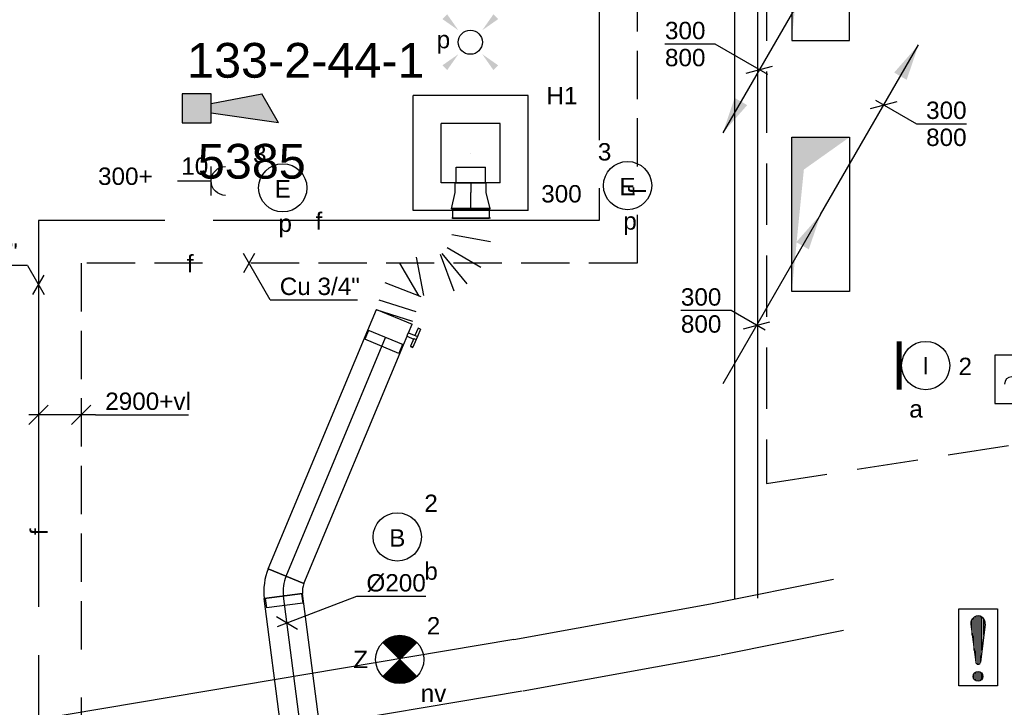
# Model space of a CAD drawing. Extents: x -257677 to 221252, y -185516 to 120782.
# Tile 124 of 171: x -28811 to -23710, y -47609 to -44049. Entities that reach past the tile are written whole.
import ezdxf
from ezdxf.enums import TextEntityAlignment as Align
from ezdxf.lldxf.tags import DXFTag

# ---------------------------------------------------------------- set-up
doc = ezdxf.new("R2010")
doc.units = 0
doc.header["$LTSCALE"] = 50
for name, pattern in [('2322140', [45, 40, -5]), ('2322203', [45, 5, -2, 5, -2, 5, -2, 5, -2, 5, -2, 5, -5]), ('AUSGEZOGEN', [0]), ('E_GOOT1', [2000, 1000, 1000]), ('HIDDEN', [9.524999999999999, 6.35, -3.175])]:
    doc.linetypes.add(name, pattern=pattern)
doc.layers.get('0').update_dxf_attribs({"linetype": 'CONTINUOUS'})
for name, color, linetype in [('brandmeld serienummer', 2, 'CONTINUOUS'), ('brandmeldserienummers', 1, 'CONTINUOUS'), ('EL6131--', 2, 'CONTINUOUS'), ('EL6131--_LB', 2, 'CONTINUOUS'), ('EL6222--', 3, 'CONTINUOUS'), ('EL6311--', 3, 'CONTINUOUS'), ('EL6350--', 3, 'CONTINUOUS'), ('EL6511--', 3, 'CONTINUOUS'), ('EL6522--', 3, 'CONTINUOUS'), ('EM6131--', 1, 'CONTINUOUS'), ('WL5448--', 4, 'CONTINUOUS'), ('WL570---_RETOUR', 112, 'CONTINUOUS'), ('WL570---_RETOUR_HL', 8, 'CONTINUOUS'), ('WL570---_RETOUR_RST', 2, 'CONTINUOUS'), ('WL570---_RETOUR_RST_HL', 1, 'CONTINUOUS'), ('WL570---_TOEVOER', 3, 'CONTINUOUS'), ('WM5448--', 1, 'CONTINUOUS'), ('WM570---_RETOUR', 1, 'CONTINUOUS'), ('WM570---_RETOUR_PR', 1, 'CONTINUOUS'), ('WM570---_RETOUR_RST_PR', 1, 'CONTINUOUS'), ('WM570---_TOEVOER', 1, 'CONTINUOUS'), ('WM570---_TOEVOER_PR', 1, 'CONTINUOUS')]:
    doc.layers.add(name, color=color, linetype=linetype)
doc.styles.add('BURO-018', font='ARIAL.TTF', dxfattribs={"height": 63})
tags = doc.linetypes.add('CENTER2', pattern=[28.575000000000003, 19.05, -3.175, 3.175, -3.175]).pattern_tags.tags
tags[10:11] = [DXFTag(74, 4), DXFTag(75, 0), DXFTag(340, '0'), DXFTag(46, 1.0), DXFTag(50, 0.0), DXFTag(44, 0.0), DXFTag(45, 0.0)]
tags[8:9] = [DXFTag(74, 4), DXFTag(75, 0), DXFTag(340, '0'), DXFTag(46, 1.0), DXFTag(50, 0.0), DXFTag(44, 0.0), DXFTag(45, 0.0)]
tags[6:7] = [DXFTag(74, 4), DXFTag(75, 0), DXFTag(340, '0'), DXFTag(46, 1.0), DXFTag(50, 0.0), DXFTag(44, 0.0), DXFTag(45, 0.0)]
tags[4:5] = [DXFTag(74, 4), DXFTag(75, 0), DXFTag(340, '0'), DXFTag(46, 1.0), DXFTag(50, 0.0), DXFTag(44, 0.0), DXFTag(45, 0.0)]

# ---------------------------------------------------------------- blocks, each defined once
blk = doc.blocks.new('111604')
at = {"color": 0, "linetype": 'Continuous'}
for p, q in [((-5, 6), (-5, 1)), ((0, 6), (-5, 6)), ((0, 1), (0, 6)), ((0, 6), (5, 1)), ((-5, 1), (5, 1))]:
    blk.add_line(p, q, dxfattribs=at)
for centre in [(-3.25, 3), (-1.75, 3)]:
    blk.add_arc(centre, 0.75, 0, 180, dxfattribs=at)
at = {"color": 0, "linetype": 'Continuous', "style": 'BURO-018'}
blk.add_attdef('E_TEXT1', text='', height=1.8, dxfattribs=at).set_placement((0, 8.5), align=Align.MIDDLE)
at = {"color": 0, "linetype": 'Continuous', "style": 'BURO-018', "flags": 1}
blk.add_attdef('E_MATCODE', text='', height=1.799999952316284, dxfattribs=at).set_placement((0, 0), align=Align.MIDDLE)
blk = doc.blocks.new('*X23')
at = {"color": 0}
for p, q in [((159.6, 198.6749015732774), (159.6, 202.1344288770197)), ((159.8, 197.3500000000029), (159.8, 202.2228416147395)), ((160, 197.25), (160, 202.25)), ((160.2, 197.3500000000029), (160.2, 202.2228416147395)), ((160.4, 198.6749015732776), (160.4, 202.1344288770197)), ((159.4, 200.2623523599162), (159.4, 201.9499999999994)), ((160.6, 200.2623523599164), (160.6, 201.9499999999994)), ((159.6, 195.7000000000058), (159.6, 196.2999999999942)), ((159.8, 195.5417424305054), (159.8, 196.4582575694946)), ((160, 195.5), (160, 196.5)), ((160.2, 195.5417424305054), (160.2, 196.4582575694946)), ((160.4, 195.7000000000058), (160.4, 196.2999999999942))]:
    blk.add_line(p, q, dxfattribs=at)
blk = doc.blocks.new('1116A7')
at = {"color": 0, "linetype": 'Continuous'}
for p, q in [((-2, -4), (-2, 4)), ((-2, 4), (2, 4)), ((2, 4), (2, -4)), ((-0.7441175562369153, 2.40625), (-0.2480391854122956, -1.53125)), ((0.7441175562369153, 2.40625), (0.2480391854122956, -1.53125)), ((2, -4), (-2, -4))]:
    blk.add_line(p, q, dxfattribs=at)
blk.add_circle((0, -3), 0.5, dxfattribs=at)
for centre, radius, start, end in [((0, 2.5), 0.75, 352.8192442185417, 187.1807557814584), ((0, -1.5), 0.25, 187.1807557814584, 352.8192442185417)]:
    blk.add_arc(centre, radius, start, end, dxfattribs=at)
blk.add_blockref('*X23', (-160, -199), dxfattribs=at)
at = {"color": 0, "linetype": 'Continuous', "style": 'BURO-018'}
blk.add_attdef('E_TEXT1', text='', height=1.8, dxfattribs=at).set_placement((0, 6.5), align=Align.MIDDLE)
at = {"color": 0, "linetype": 'Continuous', "style": 'BURO-018', "flags": 1}
blk.add_attdef('E_MATCODE', (0, 0), '', height=1.799999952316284, dxfattribs=at)
blk = doc.blocks.new('E00172')
at = {"color": 0, "linetype": 'Continuous', "const_width": 0.5}
blk.add_lwpolyline([(-2.5, 0.75), (2.5, 0.75)], dxfattribs=at)
at = {"color": 0, "linetype": 'Continuous'}
blk.add_circle((0, 3.5), 2.5, dxfattribs=at)
at = {"color": 0, "linetype": 'Continuous', "style": 'BURO-018'}
for tag, p in [('E_GKAST', (0, 11.5)), ('E_GROEP', (0, 8.5)), ('E_SGROEP', (4.5, 8.5)), ('E_ARMCODE', (0, 3.5)), ('E_SLET', (4.5, 2.5))]:
    blk.add_attdef(tag, text='', height=1.8, dxfattribs=at).set_placement(p, align=Align.MIDDLE)
blk = doc.blocks.new('1115B3')
at = {"color": 0, "linetype": 'Continuous'}
blk.add_circle((0, 3.5), 2.5, dxfattribs=at)
at = {"color": 0, "linetype": 'Continuous', "style": 'BURO-018'}
for tag, p in [('E_GKAST', (0, 11.5)), ('E_GROEP', (0, 8.5)), ('E_SGROEP', (4.5, 8.5)), ('E_ARMCODE', (0, 3.5)), ('E_SLET', (4.5, 2.5))]:
    blk.add_attdef(tag, text='', height=1.8, dxfattribs=at).set_placement(p, align=Align.MIDDLE)
blk = doc.blocks.new('E00411')
at = {"color": 0, "linetype": 'Continuous'}
blk.add_circle((0, 0), 1.25, dxfattribs=at)
for points in [[(-2.891705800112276, 2.395768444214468), (-2.395768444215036, 2.891705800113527), (-1.237436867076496, 1.237436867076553)], [(2.395768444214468, 2.891705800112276), (2.891705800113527, 2.395768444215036), (1.237436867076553, 1.237436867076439)], [(-2.395768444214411, -2.891705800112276), (-2.89170580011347, -2.395768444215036), (-1.237436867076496, -1.237436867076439)], [(2.89170580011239, -2.395768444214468), (2.395768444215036, -2.891705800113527), (1.237436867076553, -1.237436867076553)]]:
    blk.add_solid(points, dxfattribs=at)
at = {"color": 0, "linetype": 'Continuous', "style": 'BURO-018'}
for tag, height, p in [('E_SLET1', 1.8, (-2.842e-13, 4.641705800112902)), ('E_GROEP', 1.799999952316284, (0, 0)), ('E_GKAST', 1.799999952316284, (0, 0))]:
    blk.add_attdef(tag, text='', height=height, dxfattribs=at).set_placement(p, align=Align.MIDDLE)
at = {"color": 0, "linetype": 'Continuous', "style": 'BURO-018', "flags": 1}
for tag in ['E_MATCODE', 'E_SGROEP']:
    blk.add_attdef(tag, text='', height=1.799999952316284, dxfattribs=at).set_placement((0, 0), align=Align.MIDDLE)
blk = doc.blocks.new('E00018')
at = {"color": 0, "linetype": 'Continuous'}
for p, q in [((-1.767766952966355, -1.767766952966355), (1.767766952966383, 1.767766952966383)), ((1.767766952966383, -1.767766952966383), (-1.767766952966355, 1.767766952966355))]:
    blk.add_line(p, q, dxfattribs=at)
at = {"color": 0, "linetype": 'Continuous', "const_width": 2.5}
for points in [[(-0.8838834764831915, 0.8838834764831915, -0.1989123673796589), (0, 1.25, -0.1989123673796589), (0.8838834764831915, 0.8838834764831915, -1)], [(-0.8838834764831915, -0.8838834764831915, 0.1989123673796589), (0, -1.25, 0.1989123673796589), (0.8838834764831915, -0.8838834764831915, 1)]]:
    blk.add_lwpolyline(points, format="xyb", dxfattribs=at)
blk = doc.blocks.new('1115B3A-NO1')
at = {"color": 0, "linetype": 'Continuous'}
blk.add_circle((0, 0), 2.5, dxfattribs=at)
at = {"color": 0, "zscale": 50}
blk.add_blockref('E00018', (0, 0), dxfattribs=at)
at = {"color": 0, "linetype": 'Continuous', "style": 'BURO-018'}
for tag, p in [('E_GKAST', (0, 8)), ('E_GROEP', (0, 5)), ('E_SGROEP', (4.5, 5)), ('E_ARMCODE', (0, 0)), ('E_SLET', (4.5, -1))]:
    blk.add_attdef(tag, text='', height=1.8, dxfattribs=at).set_placement(p, align=Align.MIDDLE)
blk = doc.blocks.new('*U736')
at = {"color": 0, "ltscale": 10}
for p, q in [((0, 60, -2730), (4789.911161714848, 59.99999999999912, -2730)), ((0, -60, -2730), (4789.911161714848, -60.00000000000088, -2730))]:
    blk.add_line(p, q, dxfattribs=at)
at = {"layer": 'EM6131--', "color": 1, "style": 'BURO-018'}
blk.add_attdef('POSNR', text='', height=90, dxfattribs=at).set_placement((0, 0), align=Align.MIDDLE)
blk = doc.blocks.new('*U737')
at = {"color": 0, "ltscale": 10}
for p, q in [((-1.455191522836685e-11, 135, -2730), (648.6823476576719, 135.0000000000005, -2730)), ((-7.275957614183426e-12, -135, -2730), (648.68234765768, -134.9999999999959, -2730))]:
    blk.add_line(p, q, dxfattribs=at)
at = {"layer": 'EM6131--', "color": 1, "style": 'BURO-018'}
blk.add_attdef('POSNR', text='', height=90, dxfattribs=at).set_placement((0, 0), align=Align.MIDDLE)
blk = doc.blocks.new('*U738')
at = {"color": 0, "ltscale": 10}
for p, q in [((1.455191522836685e-11, 134.9999999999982, -2730), (1036.115728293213, 134.9999999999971, -2730)), ((7.275957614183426e-12, -134.9999999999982, -2730), (1036.115728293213, -135.0000000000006, -2730))]:
    blk.add_line(p, q, dxfattribs=at)
at = {"layer": 'EM6131--', "color": 1, "style": 'BURO-018'}
blk.add_attdef('POSNR', text='', height=90, dxfattribs=at).set_placement((0, 0), align=Align.MIDDLE)
blk = doc.blocks.new('*U739')
at = {"color": 0, "ltscale": 10}
for p, q in [((7.275957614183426e-12, 134.9999999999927, -2730), (2517.220585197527, 134.9999999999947, -2730)), ((7.275957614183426e-12, -135.0000000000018, -2730), (2517.220585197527, -134.9999999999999, -2730))]:
    blk.add_line(p, q, dxfattribs=at)
at = {"layer": 'EM6131--', "color": 1, "style": 'BURO-018'}
blk.add_attdef('POSNR', text='', height=90, dxfattribs=at).set_placement((0, 0), align=Align.MIDDLE)
blk = doc.blocks.new('*U987', base_point=(34898.77954978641, 21268.85654474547, 2900))
at = {"color": 0, "linetype": 'Continuous'}
for p, q in [((34948.77954978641, 21318.85654474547, 2900), (34848.77954978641, 21218.85654474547, 2900)), ((35194.44791555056, 21268.85654474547, 2900), (34848.77954978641, 21268.85654474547, 2900)), ((35169.44791555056, 21318.85654474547, 2900), (35069.44791555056, 21218.85654474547, 2900)), ((35194.44791555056, 21268.85654474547, 2900), (35675.84627844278, 21268.85654474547, 2900))]:
    blk.add_line(p, q, dxfattribs=at)
at = {"color": 0, "linetype": 'Continuous', "style": 'BURO-018'}
blk.add_text('2900+vl', height=90, dxfattribs=at).set_placement((35244.44791555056, 21293.85654474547, 2900))
blk = doc.blocks.new('*U997', base_point=(34898.77954978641, 21942.15789563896, 2900))
at = {"color": 0, "linetype": 'Continuous'}
for p, q in [((34841.04452286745, 22042.15789563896, 2900), (34388.13183528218, 22042.15789563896, 2900)), ((34841.04452286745, 22042.15789563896, 2900), (34927.64706324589, 21892.15789563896, 2900)), ((34869.91203632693, 21892.15789563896, 2900), (34927.64706324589, 21992.15789563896, 2900))]:
    blk.add_line(p, q, dxfattribs=at)
at = {"color": 0, "linetype": 'Continuous', "style": 'BURO-018'}
blk.add_text('Cu 3/8"', height=90, dxfattribs=at).set_placement((34791.04452286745, 22067.15789563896, 2900), align=Align.RIGHT)
blk = doc.blocks.new('*U998', base_point=(35988.71144204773, 22053.92327099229, 2900))
at = {"color": 0, "linetype": 'Continuous'}
for p, q in [((36017.57895550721, 22103.92327099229, 2900), (35959.84392858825, 22003.92327099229, 2900)), ((36098.40799319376, 21863.92327099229, 2900), (35959.84392858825, 22103.92327099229, 2900)), ((36098.40799319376, 21863.92327099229, 2900), (36551.32068077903, 21863.92327099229, 2900))]:
    blk.add_line(p, q, dxfattribs=at)
at = {"color": 0, "linetype": 'Continuous', "style": 'BURO-018'}
blk.add_text('Cu 3/4"', height=90, dxfattribs=at).set_placement((36148.40799319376, 21888.92327099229, 2900))
blk = doc.blocks.new('*U1004')
at = {"ltscale": 10}
for points in [[(507.0000092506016, 878.1497540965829), (445.6001799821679, 696.8255196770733), (380.6685275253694, 734.3138276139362)], [(150, 400), (-150, 400), (-150, -400), (-87, 232)], [(0, 0), (-61.39982926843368, -181.3242344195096), (-126.3314817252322, -143.8359264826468)]]:
    blk.add_hatch(color=2, dxfattribs=at).paths.add_polyline_path(points)
at = {"color": 2, "ltscale": 10}
for q in [(507.0000092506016, 878.1497540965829), (-507.0000092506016, -878.1497540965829)]:
    blk.add_line((0, 0), q, dxfattribs=at)
at = {"color": 0, "ltscale": 10}
for p, q in [((-150, 400), (150, 400)), ((-150, -400), (-150, 400)), ((150, 400), (150, -400)), ((150, -400), (-150, -400))]:
    blk.add_line(p, q, dxfattribs=at)
at = {"layer": 'WM570---_TOEVOER_PR', "color": 1, "style": 'BURO-018'}
blk.add_attdef('POSNR', text='', height=90, dxfattribs=at).set_placement((0, 0), align=Align.MIDDLE)
blk = doc.blocks.new('*U1005')
at = {"ltscale": 10}
for points in [[(150, 400), (-150, 400), (-150, -400), (-87, 232)], [(0, 0), (61.39982926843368, 181.3242344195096), (126.3314817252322, 143.8359264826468)], [(-507.0000092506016, -878.1497540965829), (-445.6001799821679, -696.8255196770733), (-380.6685275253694, -734.3138276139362)]]:
    blk.add_hatch(color=2, dxfattribs=at).paths.add_polyline_path(points)
at = {"color": 2, "ltscale": 10}
for q in [(507.0000092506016, 878.1497540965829, -3600), (-507.0000092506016, -878.1497540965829, -3600)]:
    blk.add_line((0, 0, -3600), q, dxfattribs=at)
at = {"color": 0, "ltscale": 10}
for p, q in [((150, 400, -3600), (-150, 400, -3600)), ((-150, 400, -3600), (-150, -400, -3600)), ((150, -400, -3600), (150, 400, -3600)), ((-150, -400, -3600), (150, -400, -3600))]:
    blk.add_line(p, q, dxfattribs=at)
at = {"layer": 'WM570---_TOEVOER_PR', "color": 1, "style": 'BURO-018'}
blk.add_attdef('POSNR', text='', height=90, dxfattribs=at).set_placement((0, 0), align=Align.MIDDLE)
blk = doc.blocks.new('*U1007')
at = {"layer": 'WM570---_RETOUR', "color": 0, "ltscale": 10}
for p, q in [((-68.30127038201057, -18.30126946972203), (68.30127038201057, 18.30126946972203)), ((-43.30126992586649, 25.000000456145), (169.0824945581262, -97.61982612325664)), ((169.0824945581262, -97.61982612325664), (428.8573922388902, -97.61982612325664))]:
    blk.add_line(p, q, dxfattribs=at)
at = {"layer": 'WM570---_RETOUR', "color": 0, "style": 'BURO-018'}
for s, p in [('300', (219.0824945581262, -72.61982612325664)), ('800', (219.0824945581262, -212.6198261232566))]:
    blk.add_text(s, height=90, dxfattribs=at).set_placement(p)
blk = doc.blocks.new('*U1008')
at = {"layer": 'WM570---_TOEVOER', "color": 0, "ltscale": 10}
for p, q in [((-229.0154483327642, 132.2221339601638), (-488.7903460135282, 132.2221339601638)), ((43.30126992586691, -25.00000045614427), (-229.0154483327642, 132.2221339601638)), ((-68.30127038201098, -18.30126946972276), (68.30127038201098, 18.30126946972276))]:
    blk.add_line(p, q, dxfattribs=at)
at = {"layer": 'WM570---_TOEVOER', "color": 0, "style": 'BURO-018'}
for s, p in [('300', (-488.7903460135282, 157.2221339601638)), ('800', (-488.7903460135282, 17.2221339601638))]:
    blk.add_text(s, height=90, dxfattribs=at).set_placement(p)
blk = doc.blocks.new('*U1009')
at = {"layer": 'WM570---_RETOUR', "color": 0, "ltscale": 10}
for p, q in [((-132.7688843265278, 76.6541529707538), (-392.5437820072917, 76.6541529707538)), ((43.3012699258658, -25.00000045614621), (-132.7688843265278, 76.6541529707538)), ((-68.30127038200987, -18.30126946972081), (68.30127038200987, 18.30126946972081))]:
    blk.add_line(p, q, dxfattribs=at)
at = {"layer": 'WM570---_RETOUR', "color": 0, "style": 'BURO-018'}
for s, p in [('300', (-392.5437820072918, 101.6541529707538)), ('800', (-392.5437820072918, -38.3458470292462))]:
    blk.add_text(s, height=90, dxfattribs=at).set_placement(p)
blk = doc.blocks.new('*U1694')
at = {"color": 0, "ltscale": 10}
for p, q in [((297.5, 297.5, -2735), (-297.5, 297.5, -2735)), ((-297.5, -297.5, -2735), (-297.5, 297.5, -2735)), ((297.5, -297.5, -2735), (297.5, 297.5, -2735)), ((153.5, 153.5, -2735), (-153.5, 153.5, -2735)), ((-153.5, -153.5, -2735), (-153.5, 153.5, -2735)), ((153.5, -153.5, -2735), (153.5, 153.5, -2735)), ((153.5, -153.5, -2735), (-153.5, -153.5, -2735)), ((297.5, -297.5, -2735), (-297.5, -297.5, -2735))]:
    blk.add_line(p, q, dxfattribs=at)
at = {"layer": 'WL570---_RETOUR_RST_HL', "linetype": 'CENTER2'}
blk.add_circle((0, 0, -2735), 0.075, dxfattribs=at)
at = {"layer": 'WL570---_RETOUR_RST', "color": 1, "style": 'BURO-018'}
for tag in ['MC', 'Q']:
    blk.add_attdef(tag, text='', height=90, dxfattribs=at).set_placement((0, 0), align=Align.MIDDLE)
at = {"layer": 'WM570---_RETOUR_RST_PR', "color": 1, "style": 'BURO-018'}
blk.add_attdef('POSNR', text='', height=90, dxfattribs=at).set_placement((0, 0), align=Align.MIDDLE)
blk = doc.blocks.new('*U1695')
at = {"color": 0, "ltscale": 10}
for p, q in [((0, 100, -2700), (1213.771750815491, 100.000000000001, -2700)), ((7.275957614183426e-12, -100, -2700), (1.186384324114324e-12, 100.0000000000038, -2700)), ((1213.771750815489, 100, -2700), (1213.771750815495, -100.0000000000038, -2700)), ((7.275957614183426e-12, -100, -2700), (1213.771750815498, -99.99999999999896, -2700))]:
    blk.add_line(p, q, dxfattribs=at)
at = {"layer": 'WL570---_RETOUR_HL', "linetype": 'CENTER2'}
blk.add_line((0, 0, -2700), (1213.771750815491, 1.044356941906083e-12, -2700), dxfattribs=at)
at = {"layer": 'WM570---_RETOUR_PR', "color": 1, "style": 'BURO-018'}
blk.add_attdef('POSNR', text='', height=90, dxfattribs=at).set_placement((0, 0), align=Align.MIDDLE)
blk = doc.blocks.new('*U1696')
at = {"color": 0, "ltscale": 10}
for p, q in [((-53.59999999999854, 95, -2700), (-103.0999999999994, 95.00000000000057, -2700)), ((-103.1000000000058, -95, -2700), (-103.0999999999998, 94.99999999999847, -2700)), ((-53.59999999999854, -100, -2700), (-53.60000000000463, 100.0000000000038, -2700)), ((-53.60000000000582, -95, -2700), (-53.5999999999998, 94.99999999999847, -2700)), ((96.41896164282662, 59.80254037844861, -2700), (-3.581038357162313, -113.4025403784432, -2700)), ((-53.60000000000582, -95, -2700), (-103.1000000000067, -94.99999999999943, -2700))]:
    blk.add_line(p, q, dxfattribs=at)
for centre, radius, start, end in [((-53.60000000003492, -200.0379232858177, -2700), 300.0379232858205, 60.00000000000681, 89.99999999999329), ((-53.59999999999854, -200.0379232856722, -2700), 100.0379232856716, 60.00000000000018, 89.99999999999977)]:
    blk.add_arc(centre, radius, start, end, dxfattribs=at)
at = {"layer": 'WL570---_RETOUR_HL', "linetype": 'CENTER2'}
blk.add_arc((-53.59999999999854, -200.0379232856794, -2700), 200.0379232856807, 60.00000000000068, 90.0000000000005, dxfattribs=at)
at = {"layer": 'WM570---_RETOUR_PR', "color": 1, "style": 'BURO-018'}
blk.add_attdef('POSNR', text='', height=90, dxfattribs=at).set_placement((0, 0), align=Align.MIDDLE)
blk = doc.blocks.new('*U1697')
at = {"color": 0, "ltscale": 10}
for p, q in [((7.275957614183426e-12, 100.0000000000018, -2700), (1339.067367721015, 100.0000000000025, -2700)), ((0, -100.0000000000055, -2700), (1.898481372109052e-12, 99.99999999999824, -2700)), ((0, -100.0000000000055, -2700), (1339.067367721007, -100.0000000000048, -2700))]:
    blk.add_line(p, q, dxfattribs=at)
at = {"layer": 'WL570---_RETOUR_HL', "linetype": 'CENTER2'}
blk.add_line((0, 1.818989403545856e-12, -2700), (1339.067367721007, 2.487987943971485e-12, -2700), dxfattribs=at)
at = {"layer": 'WM570---_RETOUR_PR', "color": 1, "style": 'BURO-018'}
blk.add_attdef('POSNR', text='', height=90, dxfattribs=at).set_placement((0, 0), align=Align.MIDDLE)
blk = doc.blocks.new('*U1698')
at = {"color": 0, "ltscale": 10}
for p, q in [((0, 95, -2745), (-50, 95.00000000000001, -2745)), ((-50, -95, -2745), (-49.99999999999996, 95, -2745)), ((-50, -95, -2745), (-49.99999999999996, 95, -2745)), ((0, 100, -2745), (85.16000000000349, 79.99999999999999, -2745)), ((0, 100, -2745), (-3.673940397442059e-14, -100, -2745)), ((85.16000000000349, 80, -2745), (135.1600000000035, 79.99999999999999, -2745)), ((135.1600000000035, 80, -2745), (135.1600000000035, -80, -2745)), ((135.1600000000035, 76, -2745), (215.1600000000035, 75.99999999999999, -2745)), ((215.1600000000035, 76, -2745), (215.1600000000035, -76, -2745)), ((215.1600000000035, 76, -2745), (215.1600000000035, -76, -2745)), ((0, -95, -2745), (-50, -94.99999999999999, -2745)), ((0, -100, -2745), (85.16000000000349, -80.00000000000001, -2745)), ((85.16000000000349, -80, -2745), (135.1600000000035, -80.00000000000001, -2745)), ((135.1600000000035, -76, -2745), (215.1600000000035, -76.00000000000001, -2745))]:
    blk.add_line(p, q, dxfattribs=at)
at = {"layer": 'WL570---_RETOUR_RST_HL', "linetype": 'CENTER2'}
for p, q in [((0, 0, -2745), (85.16000000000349, -1.564363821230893e-14, -2745)), ((135.1600000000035, 0, -2745), (85.16000000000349, 9.184850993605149e-15, -2745))]:
    blk.add_line(p, q, dxfattribs=at)
blk.add_circle((0, 0, -2745), 0.075, dxfattribs=at)
at = {"layer": 'WM570---_RETOUR_RST_PR', "color": 1, "style": 'BURO-018'}
blk.add_attdef('POSNR', text='', height=90, dxfattribs=at).set_placement((0, 0), align=Align.MIDDLE)
blk = doc.blocks.new('*U1699')
at = {"color": 2, "ltscale": 10}
for p, q in [((-58.19999999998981, 95, -2699.999999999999), (-107.6999999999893, 95.00000000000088, -2699.999999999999)), ((-107.6999999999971, -95, -2699.999999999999), (-107.6999999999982, 95.00000000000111, -2699.999999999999)), ((-58.19999999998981, 100, -2699.999999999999), (58.20000000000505, 99.9999999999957, -2699.999999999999)), ((-58.19999999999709, -100, -2699.999999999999), (-58.19999999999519, 100.0000000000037, -2699.999999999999)), ((58.20000000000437, 100, -2699.999999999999), (58.20000000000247, -100.0000000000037, -2699.999999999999)), ((-58.19999999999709, -94.99999999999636, -2699.999999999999), (-107.6999999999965, -94.99999999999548, -2699.999999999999)), ((-58.19999999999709, -99.99999999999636, -2699.999999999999), (-9.699999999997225, -99.99999999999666, -2699.999999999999)), ((-9.69999999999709, -100, -2699.999999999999), (-9.699999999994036, -136.6666666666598, -2699.999999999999)), ((9.69999999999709, -100, -2699.999999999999), (9.700000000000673, -150.0000000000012, -2699.999999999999)), ((9.700000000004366, -99.99999999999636, -2699.999999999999), (58.19999999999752, -99.99999999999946, -2699.999999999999)), ((-51.23601183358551, -136.6666666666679, -2699.999999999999), (-51.23601183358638, -150.000000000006, -2699.999999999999)), ((-49.56934516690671, -136.6666666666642, -2699.999999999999), (-51.23601183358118, -136.6666666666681, -2699.999999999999)), ((-51.23601183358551, -150.0000000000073, -2699.999999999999), (-49.56934516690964, -150.0000000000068, -2699.999999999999)), ((-7.442182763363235, -136.6666666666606, -2699.999999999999), (-49.56934516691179, -136.6666666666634, -2699.999999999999)), ((-49.56934516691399, -150.0000000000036, -2699.999999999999), (-49.56934516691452, -136.6666666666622, -2699.999999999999)), ((-7.442182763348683, -150.0000000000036, -2699.999999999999), (-49.56934516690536, -150.0000000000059, -2699.999999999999)), ((-7.442182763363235, -136.6666666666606, -2699.999999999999), (-7.442182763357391, -149.9999999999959, -2699.999999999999)), ((9.69999999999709, -150, -2699.999999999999), (-7.442182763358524, -149.9999999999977, -2699.999999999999)), ((51.23601183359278, -136.6666666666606, -2699.999999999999), (9.699999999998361, -136.6666666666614, -2699.999999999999)), ((51.23601183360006, -150, -2699.999999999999), (9.700000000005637, -150.0000000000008, -2699.999999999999)), ((51.23601183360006, -150, -2699.999999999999), (51.23601183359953, -136.6666666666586, -2699.999999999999))]:
    blk.add_line(p, q, dxfattribs=at)
blk.add_spline([(-9.65023243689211, -99.99518481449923, -2699.999999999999), (-9.50144043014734, -99.98093503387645, -2699.999999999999), (-9.25515078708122, -99.95783018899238, -2699.999999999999), (-8.913890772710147, -99.92681045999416, -2699.999999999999), (-8.481162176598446, -99.88913910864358, -2699.999999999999), (-7.961405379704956, -99.8463518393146, -2699.999999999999), (-7.359953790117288, -99.80019498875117, -2699.999999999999), (-6.682979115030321, -99.75255490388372, -2699.999999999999), (-5.93742803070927, -99.70538125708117, -2699.999999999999), (-5.130950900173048, -99.66060734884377, -2699.999999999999), (-4.271823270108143, -99.6200706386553, -2699.999999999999), (-3.368860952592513, -99.58543680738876, -2699.999999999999), (-2.431329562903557, -99.55813057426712, -2699.999999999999), (-1.468849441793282, -99.5392762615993, -2699.999999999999), (-0.4912969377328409, -99.52965072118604, -2699.999999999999), (0.4912969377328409, -99.52965072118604, -2699.999999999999), (1.468849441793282, -99.53927626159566, -2699.999999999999), (2.431329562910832, -99.5581305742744, -2699.999999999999), (3.368860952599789, -99.58543680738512, -2699.999999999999), (4.271823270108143, -99.6200706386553, -2699.999999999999), (5.130950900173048, -99.66060734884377, -2699.999999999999), (5.93742803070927, -99.70538125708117, -2699.999999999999), (6.682979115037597, -99.75255490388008, -2699.999999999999), (7.359953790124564, -99.80019498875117, -2699.999999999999), (7.961405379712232, -99.8463518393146, -2699.999999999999), (8.481162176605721, -99.88913910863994, -2699.999999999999), (8.913890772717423, -99.92681045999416, -2699.999999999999), (9.25515078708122, -99.95783018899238, -2699.999999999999), (9.50144043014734, -99.98093503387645, -2699.999999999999), (9.650232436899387, -99.99518481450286, -2699.999999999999), (9.700000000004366, -100, -2699.999999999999)], degree=3, dxfattribs=at)
at = {"layer": 'WL570---_RETOUR', "color": 1, "style": 'BURO-018'}
blk.add_attdef('I', text='', height=90, dxfattribs=at).set_placement((0, 0), align=Align.MIDDLE)
at = {"layer": 'WM570---_RETOUR_PR', "color": 1, "style": 'BURO-018'}
blk.add_attdef('POSNR', text='', height=90, dxfattribs=at).set_placement((0, 0), align=Align.MIDDLE)
blk = doc.blocks.new('*U1700')
at = {"color": 0, "ltscale": 10}
for p, q in [((0, 100, -2700), (3.216245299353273e-14, -100, -2700)), ((49.32341066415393, 100, -2700), (49.32341066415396, -100, -2700)), ((134.6375402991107, -100, -2700), (170.6282592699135, 100, -2700)), ((305.5596204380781, 49.81197945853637, -2700), (202.1032208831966, -125.0940102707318, -2700)), ((232.9315095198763, -151.709527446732, -2700), (388.8903684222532, -22.13138984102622, -2700)), ((427.2850558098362, -87.97189823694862, -2700), (237.7043176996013, -159.8941003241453, -2700)), ((250.8711161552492, -285.9608904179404, -2700), (449.9337119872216, -246.8277606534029, -2700)), ((452.9646711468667, -269.8889684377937, -2700), (282.7114625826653, -369.8904891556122, -2700)), ((457.0523942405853, -259.4906945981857, -2700), (383.8802547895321, -445.6246195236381, -2700)), ((533.9746261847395, -286.1687994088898, -2700), (473.2956102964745, -476.7417697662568, -2700)), ((584.8003735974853, -302.3518726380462, -2700), (524.1213577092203, -492.9248429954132, -2700))]:
    blk.add_line(p, q, dxfattribs=at)
at = {"layer": 'WM570---_RETOUR_PR', "color": 1, "style": 'BURO-018'}
blk.add_attdef('POSNR', text='', height=90, dxfattribs=at).set_placement((0, 0), align=Align.MIDDLE)
blk = doc.blocks.new('*U1701')
at = {"layer": 'WM570---_RETOUR', "color": 0, "ltscale": 10}
for p, q in [((-48.05600702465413, -18.25609363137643), (361.8423483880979, 137.4610210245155)), ((361.8423483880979, 137.4610210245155), (719.4139718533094, 137.4610210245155)), ((-54.64680909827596, 32.7265121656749), (54.64680909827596, -32.7265121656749))]:
    blk.add_line(p, q, dxfattribs=at)
at = {"layer": 'WM570---_RETOUR', "color": 0, "style": 'BURO-018'}
blk.add_text('%%c200', height=90, dxfattribs=at).set_placement((411.8423483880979, 162.4610210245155))
blk = doc.blocks.new('111304')
at = {"color": 0, "linetype": 'Continuous'}
for p, q in [((-1.5, 4.5), (1.5, 4.5)), ((0, 1), (0, 4.5))]:
    blk.add_line(p, q, dxfattribs=at)
blk.add_arc((0, 6), 1.5, 180, 0, dxfattribs=at)
at = {"color": 0, "linetype": 'Continuous', "style": 'BURO-018'}
for tag, p in [('E_GKAST', (0, 11.5)), ('E_GROEP', (0, 8.5)), ('E_SGROEP', (4.5, 8.5))]:
    blk.add_attdef(tag, text='', height=1.8, dxfattribs=at).set_placement(p, align=Align.MIDDLE)
at = {"color": 0, "linetype": 'Continuous', "style": 'BURO-018', "flags": 1}
for tag, height, p in [('E_VERMCODE', 1.8, (13, 8.5)), ('E_MATCODE', 1.799999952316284, (0, 0))]:
    blk.add_attdef(tag, text='', height=height, dxfattribs=at).set_placement(p, align=Align.MIDDLE)
blk = doc.blocks.new('E00028')
at = {"color": 0, "linetype": 'Continuous'}
for p, q in [((1.5, 11), (-1.5, 9.267949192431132)), ((1.5, 11), (0.5, 4)), ((-0.5, 4), (-1.5, 9.267949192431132)), ((-1.5, 4), (-1.5, 1)), ((1.5, 4), (-1.5, 4)), ((1.5, 1), (1.5, 4)), ((-1.5, 1), (1.5, 1))]:
    blk.add_line(p, q, dxfattribs=at)
for points in [[(-1.5, 9.267949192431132), (1.5, 11), (-0.5, 4), (0.5, 4)], [(-1.5, 4), (1.5, 4), (-1.5, 1), (1.5, 1)]]:
    blk.add_solid(points, dxfattribs=at)
at = {"color": 0, "linetype": 'Continuous', "style": 'BURO-018'}
blk.add_attdef('E_TEXT1', text='', height=1.8, dxfattribs=at).set_placement((0, 13.5), align=Align.MIDDLE)
at = {"color": 0, "linetype": 'Continuous', "style": 'BURO-018', "flags": 1}
blk.add_attdef('E_MATCODE', (0, 0), '', height=1.799999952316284, dxfattribs=at)
blk = doc.blocks.new('2322203-3')
at = {"layer": 'WM5448--', "color": 0, "style": 'BURO-018'}
blk.add_text('f', height=90, rotation=89.99999999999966, dxfattribs=at).set_placement((-25612.91723820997, -44934.35859660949, 2900), align=Align.MIDDLE)
blk.add_text('f', height=90, dxfattribs=at).set_placement((-27927.69473744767, -45309.32436974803, 2900), align=Align.MIDDLE)
blk = doc.blocks.new('2322140-3')
at = {"layer": 'WM5448--', "color": 0, "style": 'BURO-018'}
blk.add_text('f', height=90, dxfattribs=at).set_placement((-27260.66918363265, -45089.04841847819, 2900), align=Align.MIDDLE)
blk.add_text('f', height=90, rotation=90, dxfattribs=at).set_placement((-28713.14060244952, -46700.44835761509, 2900), align=Align.MIDDLE)

msp = doc.modelspace()

# ---------------------------------------------------------------- linework, layer by layer
at = {"layer": 'EL6131--_LB', "linetype": 'E_GOOT1'}
for p, q in [((-24986.57740077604, -47043.94202103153, 3000), (-24986.57740077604, -41105.05739432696, 3000)), ((-25106.57740077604, -47049.56168085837, 2999.999999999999), (-25106.57740077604, -41110.6770541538, 2999.999999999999))]:
    msp.add_line(p, q, dxfattribs=at)
at = {"layer": 'EL6311--', "color": 4, "linetype": 'HIDDEN'}
for p, q in [((-24942.78685555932, -39554.24862055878), (-24942.78685555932, -46450.84377302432)), ((-24942.78685555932, -46450.84377302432), (-19584.85827757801, -45605.42047803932))]:
    msp.add_line(p, q, dxfattribs=at)
at = {"layer": 'WL5448--', "linetype": '2322140'}
for p, q in [((-25808.1977648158, -42671.66992894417, 2900), (-25808.19776481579, -45089.04841847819, 2900)), ((-25808.19776481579, -45089.04841847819, 2900), (-28713.14060244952, -45089.04841847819, 2900)), ((-28713.14060244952, -45089.04841847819, 2900), (-28713.14060244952, -48311.84829675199, 2900))]:
    msp.add_line(p, q, dxfattribs=at)
at = {"layer": 'WL5448--', "linetype": '2322203'}
for p, q in [((-25612.91723820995, -42809.39282347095, 2900), (-25612.91723820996, -45309.32436974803, 2900)), ((-25612.91723820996, -45309.32436974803, 2900), (-28492.47223668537, -45309.32436974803, 2900)), ((-28492.47223668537, -45309.32436974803, 2900), (-28492.47223668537, -48350.6787809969, 2900))]:
    msp.add_line(p, q, dxfattribs=at)

# ---------------------------------------------------------------- block references
at = {"layer": 'EL6131--'}
for name, p, rotation in [('*U736', (-25046.57740077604, -46945.61514380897, 5730), 90), ('*U737', (-25205.36843104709, -47205.39435985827, 2730), 11.31774652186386), ('*U738', (-26227.03850171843, -47391.44261456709, 2730), 10.31945743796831), ('*U739', (-26229.3527820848, -47391.88490173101, 2730), 189.5421895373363)]:
    msp.add_blockref(name, p, dxfattribs=dict(at, rotation=rotation))
at = {"layer": 'EL6222--'}
ref = msp.add_blockref('111304', (-28043.81175137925, -44883.45672275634), dxfattribs=dict(at, xscale=-50, yscale=50, zscale=50, rotation=270))
ref.add_attrib('E_GROEP', '10', dxfattribs={"layer": '0', "color": 1, "linetype": 'Continuous', "height": 90, "style": 'BURO-018'}).set_placement((-27903.59312779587, -44806.88025598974), align=Align.MIDDLE)
at = {"layer": 'EL6311--'}
ref = msp.add_blockref('E00411', (-26476.39229350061, -44165.22687857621), dxfattribs=dict(at, xscale=50, yscale=50, zscale=50))
ref.add_attrib('E_SLET1', 'p', dxfattribs={"layer": '0', "color": 1, "linetype": 'Continuous', "height": 90, "style": 'BURO-018'}).set_placement((-26615.82983896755, -44165.21005987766), align=Align.MIDDLE)
at = {"layer": 'EL6311--', "linetype": 'AUSGEZOGEN'}
ref = msp.add_blockref('1115B3', (-25661.73813604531, -45082.68483527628), dxfattribs=dict(at, xscale=50, yscale=50, zscale=50))
ref.add_attrib('E_ARMCODE', 'E', dxfattribs={"layer": '0', "color": 1, "linetype": 'Continuous', "height": 90, "style": 'BURO-018'}).set_placement((-25661.73813604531, -44912.6848305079), align=Align.MIDDLE)
ref.add_attrib('E_SLET', 'p', dxfattribs={"layer": '0', "color": 1, "linetype": 'Continuous', "height": 90, "style": 'BURO-018'}).set_placement((-25649.05139135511, -45104.55105292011), align=Align.MIDDLE)
ref.add_attrib('E_GROEP', '3', dxfattribs={"layer": '0', "color": 1, "linetype": 'Continuous', "height": 90, "style": 'BURO-018'}).set_placement((-25780.87619099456, -44732.68483527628), align=Align.MIDDLE)
ref = msp.add_blockref('1115B3', (-27447.90231347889, -45094.40744172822), dxfattribs=dict(at, xscale=50, yscale=50, zscale=50))
ref.add_attrib('E_ARMCODE', 'E', dxfattribs={"layer": '0', "color": 1, "linetype": 'Continuous', "height": 90, "style": 'BURO-018'}).set_placement((-27447.90231347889, -44924.40743695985), align=Align.MIDDLE)
ref.add_attrib('E_SLET', 'p', dxfattribs={"layer": '0', "color": 1, "linetype": 'Continuous', "height": 90, "style": 'BURO-018'}).set_placement((-27435.2155687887, -45116.27365937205), align=Align.MIDDLE)
ref.add_attrib('E_GROEP', '3', dxfattribs={"layer": '0', "color": 1, "linetype": 'Continuous', "height": 90, "style": 'BURO-018'}).set_placement((-27567.04036842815, -44744.40744172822), align=Align.MIDDLE)
at = {"layer": 'EL6311--'}
ref = msp.add_blockref('E00172', (-24292.58956810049, -45839.59712519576), dxfattribs=dict(at, xscale=50, yscale=50, zscale=50, rotation=270))
ref.add_attrib('E_ARMCODE', 'I', dxfattribs={"layer": '0', "color": 1, "linetype": 'Continuous', "height": 90, "style": 'BURO-018'}).set_placement((-24117.58956810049, -45839.59712519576), align=Align.MIDDLE)
ref.add_attrib('E_SLET', 'a', dxfattribs={"layer": '0', "color": 1, "linetype": 'Continuous', "height": 90, "style": 'BURO-018'}).set_placement((-24167.58956810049, -46064.59712519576), align=Align.MIDDLE)
ref.add_attrib('E_GROEP', '2', dxfattribs={"layer": '0', "color": 1, "linetype": 'Continuous', "height": 90, "style": 'BURO-018'}).set_placement((-23912.59437829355, -45843.45053203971), align=Align.MIDDLE)
at = {"layer": 'EL6311--', "linetype": 'AUSGEZOGEN'}
ref = msp.add_blockref('1115B3', (-26854.58752179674, -46902.24941947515), dxfattribs=dict(at, xscale=50, yscale=50, zscale=50))
ref.add_attrib('E_ARMCODE', 'B', dxfattribs={"layer": '0', "color": 1, "linetype": 'Continuous', "height": 90, "style": 'BURO-018'}).set_placement((-26854.58752179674, -46732.24941470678), align=Align.MIDDLE)
ref.add_attrib('E_SLET', 'b', dxfattribs={"layer": '0', "color": 1, "linetype": 'Continuous', "height": 90, "style": 'BURO-018'}).set_placement((-26679.58752179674, -46902.24941947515), align=Align.MIDDLE)
ref.add_attrib('E_GROEP', '2', dxfattribs={"layer": '0', "color": 1, "linetype": 'Continuous', "height": 90, "style": 'BURO-018'}).set_placement((-26679.58752179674, -46552.24941947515), align=Align.MIDDLE)
at = {"layer": 'EL6350--'}
ref = msp.add_blockref('1115B3A-NO1', (-26841.89220645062, -47361.56155807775), dxfattribs=dict(at, xscale=50, yscale=50, zscale=50))
ref.add_attrib('E_ARMCODE', 'Z', dxfattribs={"layer": '0', "color": 1, "linetype": 'Continuous', "height": 90, "style": 'BURO-018'}).set_placement((-27044.67053947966, -47361.56155807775), align=Align.MIDDLE)
ref.add_attrib('E_SLET', 'nv', dxfattribs={"layer": '0', "color": 1, "linetype": 'Continuous', "height": 90, "style": 'BURO-018'}).set_placement((-26666.89220645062, -47536.56155807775), align=Align.MIDDLE)
ref.add_attrib('E_GROEP', '2', dxfattribs={"layer": '0', "color": 1, "linetype": 'Continuous', "height": 90, "style": 'BURO-018'}).set_placement((-26666.89220645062, -47186.56155807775), align=Align.MIDDLE)
at = {"layer": 'EL6511--', "xscale": 50, "yscale": 50, "zscale": 50, "rotation": 269.9999166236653}
msp.add_blockref('E00028', (-28019.53481845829, -44508.11610038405), dxfattribs=at)
at = {"layer": 'EL6511--', "xscale": 50, "yscale": 50, "zscale": 50}
msp.add_blockref('1116A7', (-23845.98911119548, -47298.99328346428), dxfattribs=at)
at = {"layer": 'EL6522--'}
ref = msp.add_blockref('111604', (-23510.00496526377, -46086.15310424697), dxfattribs=dict(at, xscale=50.00000000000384, yscale=50, zscale=50, rotation=359.8135111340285))
ref.add_attrib('E_TEXT1', 'ES', dxfattribs={"layer": '0', "color": 1, "linetype": 'Continuous', "height": 90, "style": 'BURO-018'}).set_placement((-23286.59886120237, -45836.57193576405), align=Align.MIDDLE)
at = {"layer": 'WL570---_RETOUR'}
msp.add_blockref('*U1004', (-24661.57902597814, -45056.72928790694), dxfattribs=at)
for name, p, rotation in [('*U1700', (-26471.4843958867, -45027.13053416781, 2700), 270), ('*U1699', (-26892.86548756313, -45640.82418200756, 2699.999999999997), 67.36608767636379), ('*U1697', (-27430.59221791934, -46930.47764722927, 2700), 67.36608767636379), ('*U1696', (-27451.21973231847, -46979.94951448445, 2700), 97.36608767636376), ('*U1695', (-27288.73174654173, -48236.86192561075, 2700), 97.36608767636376)]:
    msp.add_blockref(name, p, dxfattribs=dict(at, rotation=rotation))
at = {"layer": 'WL570---_RETOUR_RST'}
ref = msp.add_blockref('*U1694', (-26474.40848707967, -44739.2537589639, 2735), dxfattribs=at)
ref.add_attrib('Q', '300', dxfattribs={"color": 1, "height": 90, "style": 'BURO-018'}).set_placement((-26004.25659955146, -44950.01553470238), align=Align.MIDDLE)
ref.add_attrib('MC', 'H1', dxfattribs={"color": 1, "height": 90, "style": 'BURO-018'}).set_placement((-26001.90848707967, -44441.7537589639), align=Align.MIDDLE)
at = {"layer": 'WL570---_RETOUR_RST', "rotation": 90}
msp.add_blockref('*U1698', (-26474.40848707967, -45027.9137589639, 2745), dxfattribs=at)
at = {"layer": 'WL570---_TOEVOER'}
msp.add_blockref('*U1005', (-24661.57902597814, -43756.72928790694, 3600), dxfattribs=at)
at = {"layer": 'WM5448--'}
for name, p in [('2322203-3', (0, 0)), ('2322140-3', (0, 0)), ('*U997', (-28713.14060244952, -45421.08974510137, 2900)), ('*U998', (-27623.2087101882, -45309.32436974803, 2900)), ('*U987', (-28713.14060244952, -46094.39109599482, 2900))]:
    msp.add_blockref(name, p, dxfattribs=at)
at = {"layer": 'WM570---_RETOUR'}
for name, p in [('*U1007', (-24334.40853171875, -44490.0533828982, 3600)), ('*U1009', (-24993.15373671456, -45631.03351943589, 0.5)), ('*U1701', (-27426.3760342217, -47172.1258918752, 2700))]:
    msp.add_blockref(name, p, dxfattribs=at)
at = {"layer": 'WM570---_TOEVOER'}
msp.add_blockref('*U1008', (-24979.26568830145, -44306.97871455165), dxfattribs=at)

# ---------------------------------------------------------------- texts
at = {"layer": 'brandmeld serienummer', "color": 1, "style": 'BURO-018'}
msp.add_text('5385', height=180, dxfattribs=at).set_placement((-27888.05604988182, -44871.72969217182))
at = {"layer": 'brandmeldserienummers', "color": 1, "style": 'BURO-018'}
msp.add_text('133-2-44-1', height=180, dxfattribs=at).set_placement((-27943.61258904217, -44349.00240145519))
at = {"layer": 'EL6222--', "color": 1, "style": 'BURO-018'}
msp.add_text('300+', height=90, dxfattribs=at).set_placement((-28404.79347738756, -44904.18555772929))

doc.saveas('drawing.dxf')
